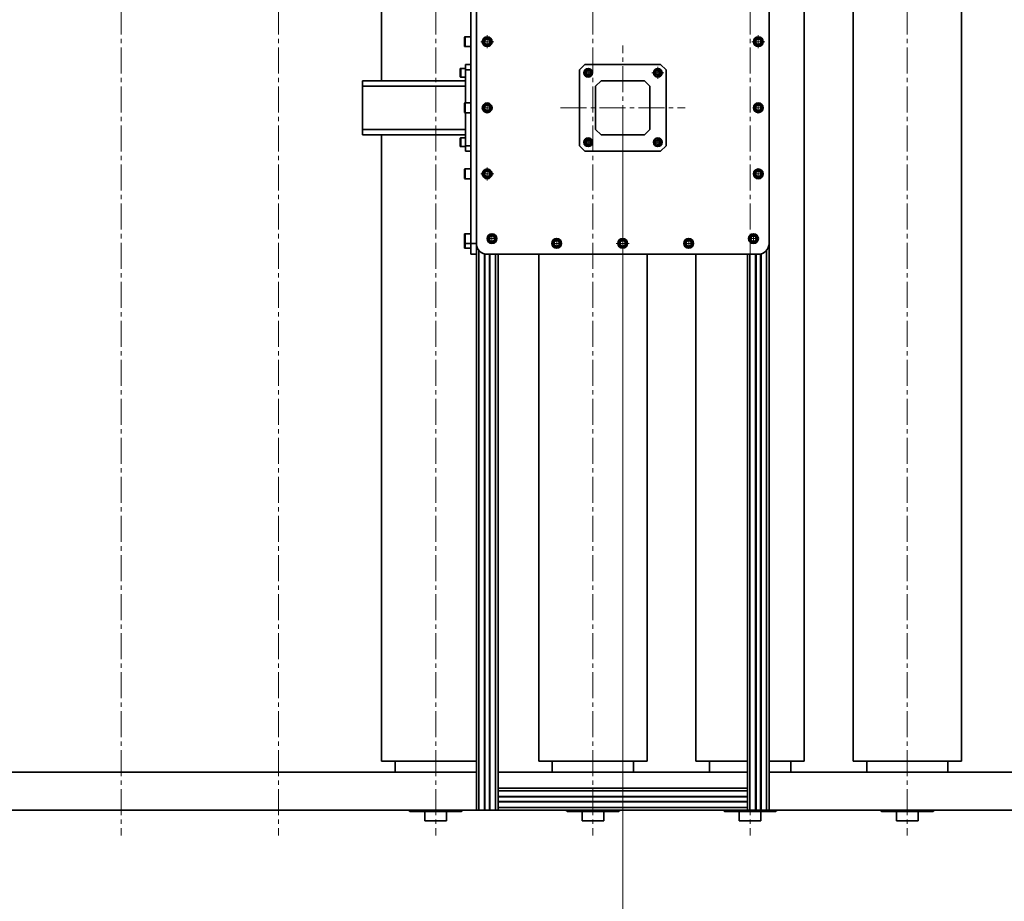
# Model space of a CAD drawing. Header units: millimetres. Extents: x -14862 to 14862, y -10512 to 10512.
# Tile 87 of 199: x -3401 to -1585, y -2929 to -1303. Entities that reach past the tile are written whole.
import ezdxf

# ---------------------------------------------------------------- set-up
doc = ezdxf.new("R2010")
doc.units = ezdxf.units.MM
doc.header["$LTSCALE"] = 4
doc.linetypes.add('点画线', pattern=[18, 12, -2, 2, -2])
doc.layers.get('0').update_dxf_attribs({"lineweight": 18})
for name, color, linetype, lineweight in [('中心线层', 1, '点画线', 18), ('几何体', 7, 'Continuous', 35), ('尺寸线层', 3, 'Continuous', 18)]:
    doc.layers.add(name, color=color, linetype=linetype, lineweight=lineweight)
doc.styles.add('标准', font='txt', dxfattribs={"width": 0.667})
doc.dimstyles.new('GB_尺寸', dxfattribs={"dimtxt": 3.5, "dimasz": 4, "dimexe": 2, "dimexo": 0, "dimtad": 1, "dimdsep": 46, "dimtxsty": '标准', "dimblk": '_CAXARROW', "dimcen": 0, "dimdle": 8, "dimazin": 2, "dimtfac": 0.707107, "dimtdec": 3, "dimtmove": 2, "dimatfit": 3, "dimfxl": 0, "dimfrac": 2, "dimtolj": 1, "dimarcsym": 0})

# ---------------------------------------------------------------- blocks, each defined once
blk = doc.blocks.new('*X154')
at = {"layer": '尺寸线层'}
for points in [[(-7288.9, -4141.1), (-7188.9, -4128.6), (-7188.9, -4153.6)], [(-2288.9, -4141.1), (-2388.9, -4128.6), (-2388.9, -4153.6)]]:
    blk.add_hatch(color=0, dxfattribs=at).paths.add_polyline_path(points, flags=0)
at = {"layer": '尺寸线层', "color": 0}
for p, q in [((-7288.9, -1465.9), (-7288.9, -4191.1)), ((-2288.9, -1465.9), (-2288.9, -4191.1)), ((-7288.9, -4141.1), (-2288.9, -4141.1))]:
    blk.add_line(p, q, dxfattribs=at)
at = {"layer": '尺寸线层', "color": 0, "insert": (-4788.9, -4082.2), "char_height": 87.5, "width": 340.654, "attachment_point": 5, "line_spacing_factor": 1.15057, "style": '标准'}
blk.add_mtext('\\T1.1;5000', dxfattribs=at)
blk = doc.blocks.new('_CAXARROW')
blk.add_hatch(color=0).paths.add_polyline_path([(0, 0), (-1, 0.125), (-1, -0.125)], flags=0)
blk = doc.blocks.new('*X155')
at = {"layer": '尺寸线层'}
for points in [[(-11533.9, -4572.9), (-11433.9, -4560.4), (-11433.9, -4585.4)], [(-2288.9, -4572.9), (-2388.9, -4560.4), (-2388.9, -4585.4)]]:
    blk.add_hatch(color=0, dxfattribs=at).paths.add_polyline_path(points, flags=0)
at = {"layer": '尺寸线层', "color": 0}
for p, q in [((-2288.9, -1465.9), (-2288.9, -4622.9)), ((-11533.9, -2690.9), (-11533.9, -4622.9)), ((-11533.9, -4572.9), (-2288.9, -4572.9))]:
    blk.add_line(p, q, dxfattribs=at)
at = {"layer": '尺寸线层', "color": 0, "insert": (-6911.4, -4514), "char_height": 87.5, "width": 341.307, "attachment_point": 5, "line_spacing_factor": 1.15057, "style": '标准'}
blk.add_mtext('\\T1.1;9245', dxfattribs=at)

msp = doc.modelspace()

# ---------------------------------------------------------------- linework, layer by layer
at = {"layer": '中心线层'}
for p, q in [((-3213.859, -58.603), (-3213.859, -2808.181)), ((-2923.859, -58.603), (-2923.859, -2808.181)), ((-2633.859, -58.603), (-2633.859, -2808.181)), ((-2343.859, -58.603), (-2343.859, -2808.181)), ((-2053.859, -58.603), (-2053.859, -2808.181)), ((-1763.859, -58.603), (-1763.859, -2808.181)), ((-2538.859, -1356.099), (-2538.859, -1332.099)), ((-2038.859, -1356.099), (-2038.859, -1332.099)), ((-2550.859, -1344.099), (-2526.859, -1344.099)), ((-2288.859, -1580.88), (-2288.859, -1350.88)), ((-2050.859, -1344.099), (-2026.859, -1344.099)), ((-2352.499, -1408.24), (-2352.499, -1394.242)), ((-2224.219, -1412.24), (-2224.219, -1390.24)), ((-2359.498, -1401.241), (-2345.5, -1401.241)), ((-2235.219, -1401.24), (-2213.219, -1401.24)), ((-2546.86, -1465.88), (-2530.859, -1465.88)), ((-2538.86, -1473.88), (-2538.86, -1457.88)), ((-2403.859, -1465.88), (-2173.859, -1465.88)), ((-2046.858, -1465.881), (-2030.86, -1465.881)), ((-2038.859, -1473.88), (-2038.859, -1457.882)), ((-2352.499, -1536.517), (-2352.499, -1522.52)), ((-2224.219, -1536.521), (-2224.219, -1522.52)), ((-2359.498, -1529.518), (-2345.501, -1529.518)), ((-2231.22, -1529.521), (-2217.218, -1529.521)), ((-2538.859, -1599.661), (-2538.859, -1575.661)), ((-2038.859, -1595.661), (-2038.859, -1579.664)), ((-2550.859, -1587.661), (-2526.859, -1587.661)), ((-2046.857, -1587.662), (-2030.86, -1587.662)), ((-2538.073, -1707.093), (-2522.072, -1707.093)), ((-2530.073, -1715.093), (-2530.073, -1699.092)), ((-2288.859, -1727.88), (-2288.859, -1703.88)), ((-2055.647, -1707.093), (-2039.646, -1707.093)), ((-2047.647, -1715.093), (-2047.647, -1699.092)), ((-2418.64, -1715.88), (-2402.64, -1715.88)), ((-2410.64, -1723.88), (-2410.64, -1707.88)), ((-2300.859, -1715.88), (-2276.859, -1715.88)), ((-2175.079, -1715.88), (-2159.078, -1715.88)), ((-2167.078, -1723.88), (-2167.078, -1707.88))]:
    msp.add_line(p, q, dxfattribs=at)
at = {"layer": '几何体'}
for p, q in [((-2733.859, -270.88), (-2733.859, -1415.88)), ((-1953.859, -2670.88), (-1953.859, -270.88)), ((-1863.859, -270.88), (-1863.859, -2670.88)), ((-1663.859, -2670.88), (-1663.859, -270.88)), ((-2568.859, -1715.88), (-2568.859, -1215.88)), ((-2558.859, -1715.88), (-2558.859, -1215.88)), ((-2018.859, -1215.88), (-2018.859, -1715.88)), ((-2580.859, -1351.599), (-2580.859, -1336.599)), ((-2568.859, -1335.099), (-2579.359, -1335.099)), ((-2579.359, -1335.099), (-2579.359, -1353.099)), ((-2544.615, -1344.551), (-2542.129, -1339.341)), ((-2542.129, -1339.341), (-2536.373, -1338.889)), ((-2536.373, -1338.889), (-2533.104, -1343.647)), ((-2533.104, -1343.647), (-2535.59, -1348.858)), ((-2044.615, -1344.551), (-2042.129, -1339.341)), ((-2042.129, -1339.341), (-2036.373, -1338.889)), ((-2036.373, -1338.889), (-2033.104, -1343.647)), ((-2033.104, -1343.647), (-2035.59, -1348.858)), ((-2579.359, -1353.099), (-2568.859, -1353.099)), ((-2541.346, -1349.31), (-2544.615, -1344.551)), ((-2535.59, -1348.858), (-2541.346, -1349.31)), ((-2041.346, -1349.31), (-2044.615, -1344.551)), ((-2035.59, -1348.858), (-2041.346, -1349.31)), ((-2588.859, -1407.99), (-2588.859, -1394.49)), ((-2578.859, -1393.24), (-2587.609, -1393.24)), ((-2587.609, -1393.24), (-2587.609, -1409.24)), ((-2578.859, -1385.88), (-2568.859, -1385.88)), ((-2578.859, -1395.88), (-2578.859, -1385.88)), ((-2568.859, -1395.88), (-2578.859, -1395.88)), ((-2578.859, -1395.88), (-2578.859, -1456.88)), ((-2358.859, -1385.88), (-2368.859, -1395.88)), ((-2368.859, -1535.88), (-2368.859, -1395.88)), ((-2358.859, -1385.88), (-2218.859, -1385.88)), ((-2357.117, -1401.182), (-2354.758, -1397.211)), ((-2354.758, -1397.211), (-2350.139, -1397.269)), ((-2350.139, -1397.269), (-2347.881, -1401.298)), ((-2228.837, -1401.182), (-2226.478, -1397.211)), ((-2226.478, -1397.211), (-2221.859, -1397.269)), ((-2221.859, -1397.269), (-2219.6, -1401.298)), ((-2208.859, -1395.88), (-2218.859, -1385.88)), ((-2208.859, -1395.88), (-2208.859, -1535.88)), ((-2768.859, -1415.88), (-2578.859, -1415.88)), ((-2768.859, -1425.88), (-2768.859, -1415.88)), ((-2587.609, -1409.24), (-2578.859, -1409.24)), ((-2354.859, -1405.21), (-2357.117, -1401.182)), ((-2350.24, -1405.269), (-2354.859, -1405.21)), ((-2347.881, -1401.298), (-2350.24, -1405.269)), ((-2328.859, -1415.88), (-2338.859, -1425.88)), ((-2248.859, -1415.88), (-2328.859, -1415.88)), ((-2238.859, -1425.88), (-2248.859, -1415.88)), ((-2226.579, -1405.21), (-2228.837, -1401.182)), ((-2221.96, -1405.269), (-2226.579, -1405.21)), ((-2219.6, -1401.298), (-2221.96, -1405.269)), ((-2768.859, -1505.88), (-2768.859, -1425.88)), ((-2578.859, -1425.88), (-2768.859, -1425.88)), ((-2338.859, -1425.88), (-2338.859, -1505.88)), ((-2238.859, -1505.88), (-2238.859, -1425.88)), ((-2580.859, -1473.38), (-2580.859, -1458.38)), ((-2568.859, -1456.88), (-2579.359, -1456.88)), ((-2579.359, -1456.88), (-2579.359, -1474.88)), ((-2544.615, -1466.332), (-2542.129, -1461.122)), ((-2541.346, -1471.091), (-2544.615, -1466.332)), ((-2542.129, -1461.122), (-2536.373, -1460.669)), ((-2535.59, -1470.639), (-2541.346, -1471.091)), ((-2536.373, -1460.669), (-2533.104, -1465.428)), ((-2533.104, -1465.428), (-2535.59, -1470.639)), ((-2044.615, -1466.332), (-2042.129, -1461.122)), ((-2041.346, -1471.091), (-2044.615, -1466.332)), ((-2042.129, -1461.122), (-2036.373, -1460.669)), ((-2035.59, -1470.639), (-2041.346, -1471.091)), ((-2036.373, -1460.669), (-2033.104, -1465.428)), ((-2033.104, -1465.428), (-2035.59, -1470.639)), ((-2579.359, -1474.88), (-2568.859, -1474.88)), ((-2578.859, -1474.88), (-2578.859, -1535.88)), ((-2768.859, -1505.88), (-2578.859, -1505.88)), ((-2768.859, -1515.88), (-2768.859, -1505.88)), ((-2338.859, -1505.88), (-2328.859, -1515.88)), ((-2248.859, -1515.88), (-2238.859, -1505.88)), ((-2578.859, -1515.88), (-2768.859, -1515.88)), ((-2733.859, -1515.88), (-2733.859, -2670.88)), ((-2588.859, -1536.27), (-2588.859, -1522.77)), ((-2578.859, -1521.52), (-2587.609, -1521.52)), ((-2587.609, -1521.52), (-2587.609, -1537.52)), ((-2357.117, -1529.462), (-2354.758, -1525.491)), ((-2354.758, -1525.491), (-2350.139, -1525.549)), ((-2350.139, -1525.549), (-2347.881, -1529.578)), ((-2328.859, -1515.88), (-2248.859, -1515.88)), ((-2228.837, -1529.462), (-2226.478, -1525.491)), ((-2226.478, -1525.491), (-2221.859, -1525.549)), ((-2221.859, -1525.549), (-2219.6, -1529.578)), ((-2587.609, -1537.52), (-2578.859, -1537.52)), ((-2578.859, -1535.88), (-2568.859, -1535.88)), ((-2578.859, -1545.88), (-2578.859, -1535.88)), ((-2368.859, -1535.88), (-2358.859, -1545.88)), ((-2354.859, -1533.49), (-2357.117, -1529.462)), ((-2350.24, -1533.549), (-2354.859, -1533.49)), ((-2347.881, -1529.578), (-2350.24, -1533.549)), ((-2226.579, -1533.49), (-2228.837, -1529.462)), ((-2221.96, -1533.549), (-2226.579, -1533.49)), ((-2219.6, -1529.578), (-2221.96, -1533.549)), ((-2218.859, -1545.88), (-2208.859, -1535.88)), ((-2568.859, -1545.88), (-2578.859, -1545.88)), ((-2218.859, -1545.88), (-2358.859, -1545.88)), ((-2568.859, -1578.661), (-2579.359, -1578.661)), ((-2579.359, -1578.661), (-2579.359, -1596.661)), ((-2580.859, -1595.161), (-2580.859, -1580.161)), ((-2579.359, -1596.661), (-2568.859, -1596.661)), ((-2544.615, -1588.113), (-2542.129, -1582.903)), ((-2541.346, -1592.872), (-2544.615, -1588.113)), ((-2542.129, -1582.903), (-2536.373, -1582.45)), ((-2535.59, -1592.42), (-2541.346, -1592.872)), ((-2536.373, -1582.45), (-2533.104, -1587.209)), ((-2533.104, -1587.209), (-2535.59, -1592.42)), ((-2044.615, -1588.113), (-2042.129, -1582.903)), ((-2041.346, -1592.872), (-2044.615, -1588.113)), ((-2042.129, -1582.903), (-2036.373, -1582.45)), ((-2035.59, -1592.42), (-2041.346, -1592.872)), ((-2036.373, -1582.45), (-2033.104, -1587.209)), ((-2033.104, -1587.209), (-2035.59, -1592.42)), ((-2580.859, -1723.38), (-2580.859, -1699.593)), ((-2568.859, -1698.093), (-2579.359, -1698.093)), ((-2579.359, -1698.093), (-2579.359, -1716.093)), ((-2535.828, -1707.546), (-2533.342, -1702.335)), ((-2533.342, -1702.335), (-2527.586, -1701.883)), ((-2527.586, -1701.883), (-2524.317, -1706.641)), ((-2524.317, -1706.641), (-2526.803, -1711.852)), ((-2053.402, -1707.546), (-2050.916, -1702.335)), ((-2050.916, -1702.335), (-2045.16, -1701.883)), ((-2045.16, -1701.883), (-2041.89, -1706.641)), ((-2041.89, -1706.641), (-2044.377, -1711.852)), ((-2579.359, -1716.093), (-2568.859, -1716.093)), ((-2579.359, -1716.093), (-2579.359, -1724.88)), ((-2579.359, -1724.88), (-2568.859, -1724.88)), ((-2568.859, -1715.88), (-2558.859, -1715.88)), ((-2568.859, -1735.88), (-2568.859, -1715.88)), ((-2558.859, -1715.88), (-2558.859, -1728.519)), ((-2532.559, -1712.304), (-2535.828, -1707.546)), ((-2526.803, -1711.852), (-2532.559, -1712.304)), ((-2416.396, -1716.332), (-2413.91, -1711.122)), ((-2413.127, -1721.091), (-2416.396, -1716.332)), ((-2413.91, -1711.122), (-2408.154, -1710.669)), ((-2407.371, -1720.639), (-2413.127, -1721.091)), ((-2408.154, -1710.669), (-2404.885, -1715.428)), ((-2404.885, -1715.428), (-2407.371, -1720.639)), ((-2294.615, -1716.332), (-2292.129, -1711.122)), ((-2291.346, -1721.091), (-2294.615, -1716.332)), ((-2292.129, -1711.122), (-2286.373, -1710.669)), ((-2285.59, -1720.639), (-2291.346, -1721.091)), ((-2286.373, -1710.669), (-2283.104, -1715.428)), ((-2283.104, -1715.428), (-2285.59, -1720.639)), ((-2172.834, -1716.332), (-2170.348, -1711.122)), ((-2169.565, -1721.091), (-2172.834, -1716.332)), ((-2170.348, -1711.122), (-2164.592, -1710.669)), ((-2163.809, -1720.639), (-2169.565, -1721.091)), ((-2164.592, -1710.669), (-2161.322, -1715.428)), ((-2161.322, -1715.428), (-2163.809, -1720.639)), ((-2050.133, -1712.304), (-2053.402, -1707.546)), ((-2044.377, -1711.852), (-2050.133, -1712.304)), ((-2018.859, -1715.88), (-2018.859, -2760.88)), ((-2558.859, -1735.88), (-2568.859, -1735.88)), ((-2558.859, -1728.519), (-2558.859, -2760.88)), ((-2554.359, -1728.519), (-2554.359, -2760.88)), ((-2543.959, -1735.219), (-2543.959, -2760.88)), ((-2542.959, -1735.455), (-2542.959, -2760.88)), ((-2038.859, -1735.88), (-2538.859, -1735.88)), ((-2534.759, -1735.88), (-2534.759, -2760.88)), ((-2533.759, -1735.88), (-2533.759, -2760.88)), ((-2523.359, -1735.88), (-2523.359, -2760.88)), ((-2518.859, -1735.88), (-2518.859, -2720.88)), ((-2443.859, -1735.88), (-2443.859, -2670.88)), ((-2243.859, -2670.88), (-2243.859, -1735.88)), ((-2153.859, -1735.88), (-2153.859, -2670.88)), ((-2058.859, -1735.88), (-2058.859, -2720.88)), ((-2054.359, -1735.88), (-2054.359, -2760.88)), ((-2043.959, -1735.88), (-2043.959, -2760.88)), ((-2042.959, -1735.88), (-2042.959, -2760.88)), ((-2034.759, -1735.455), (-2034.759, -2760.88)), ((-2033.759, -1735.219), (-2033.759, -2760.88)), ((-2023.359, -1728.519), (-2023.359, -2760.88)), ((-2558.859, -2670.88), (-2733.859, -2670.88)), ((-2708.859, -2670.88), (-2708.859, -2690.88)), ((-2243.859, -2670.88), (-2443.859, -2670.88)), ((-2418.859, -2670.88), (-2418.859, -2690.88)), ((-2268.859, -2690.88), (-2268.859, -2670.88)), ((-2058.859, -2670.88), (-2153.859, -2670.88)), ((-2128.859, -2670.88), (-2128.859, -2690.88)), ((-1953.859, -2670.88), (-2018.859, -2670.88)), ((-1978.859, -2690.88), (-1978.859, -2670.88)), ((-1663.859, -2670.88), (-1863.859, -2670.88)), ((-1838.859, -2670.88), (-1838.859, -2690.88)), ((-1688.859, -2690.88), (-1688.859, -2670.88)), ((-2558.859, -2690.88), (-4788.579, -2690.88)), ((-2058.859, -2690.88), (-2518.859, -2690.88)), ((466.141, -2690.88), (-2018.859, -2690.88)), ((-2058.859, -2720.88), (-2518.859, -2720.88)), ((-2518.859, -2720.88), (-2518.859, -2725.38)), ((-2058.859, -2720.88), (-2058.859, -2725.38)), ((-2058.859, -2725.38), (-2518.859, -2725.38)), ((-2518.859, -2725.38), (-2518.859, -2735.78)), ((-2058.859, -2735.78), (-2518.859, -2735.78)), ((-2518.859, -2735.78), (-2518.859, -2736.78)), ((-2058.859, -2736.78), (-2518.859, -2736.78)), ((-2518.859, -2736.78), (-2518.859, -2744.98)), ((-2058.859, -2725.38), (-2058.859, -2735.78)), ((-2058.859, -2735.78), (-2058.859, -2736.78)), ((-2058.859, -2736.78), (-2058.859, -2744.98)), ((-2058.859, -2744.98), (-2518.859, -2744.98)), ((-2518.859, -2744.98), (-2518.859, -2745.98)), ((-2058.859, -2745.98), (-2518.859, -2745.98)), ((-2518.859, -2745.98), (-2518.859, -2756.38)), ((-2058.859, -2756.38), (-2518.859, -2756.38)), ((-2518.859, -2756.38), (-2518.859, -2760.88)), ((-2058.859, -2744.98), (-2058.859, -2745.98)), ((-2058.859, -2745.98), (-2058.859, -2756.38)), ((-2058.859, -2756.38), (-2058.859, -2760.88)), ((-2558.859, -2760.88), (-4788.579, -2760.88)), ((-2683.859, -2760.88), (-2680.859, -2763.88)), ((-2586.86, -2763.88), (-2680.859, -2763.88)), ((-2653.859, -2763.88), (-2653.859, -2780.88)), ((-2613.859, -2780.88), (-2613.859, -2763.88)), ((-2586.86, -2763.88), (-2583.859, -2760.88)), ((-2558.859, -2760.88), (-2554.359, -2760.88)), ((-2554.359, -2760.88), (-2543.959, -2760.88)), ((-2543.959, -2760.88), (-2542.959, -2760.88)), ((-2542.959, -2760.88), (-2534.759, -2760.88)), ((-2534.759, -2760.88), (-2533.759, -2760.88)), ((-2533.759, -2760.88), (-2523.359, -2760.88)), ((-2523.359, -2760.88), (-2518.859, -2760.88)), ((-2058.859, -2760.88), (-2518.859, -2760.88)), ((-2393.859, -2760.88), (-2390.859, -2763.88)), ((-2296.859, -2763.88), (-2390.859, -2763.88)), ((-2363.859, -2763.88), (-2363.859, -2780.88)), ((-2323.859, -2780.88), (-2323.859, -2763.88)), ((-2296.859, -2763.88), (-2293.859, -2760.88)), ((-2103.859, -2760.88), (-2100.859, -2763.88)), ((-2006.859, -2763.88), (-2100.859, -2763.88)), ((-2073.859, -2763.88), (-2073.859, -2780.88)), ((-2058.859, -2760.88), (-2054.359, -2760.88)), ((-2054.359, -2760.88), (-2043.959, -2760.88)), ((-2043.959, -2760.88), (-2042.959, -2760.88)), ((-2042.959, -2760.88), (-2034.759, -2760.88)), ((-2034.759, -2760.88), (-2033.759, -2760.88)), ((-2033.859, -2780.88), (-2033.859, -2763.88)), ((-2033.759, -2760.88), (-2023.359, -2760.88)), ((-2023.359, -2760.88), (-2018.859, -2760.88)), ((466.141, -2760.88), (-2018.859, -2760.88)), ((-2006.859, -2763.88), (-2003.859, -2760.88)), ((-1813.859, -2760.88), (-1810.859, -2763.88)), ((-1716.859, -2763.88), (-1810.859, -2763.88)), ((-1783.859, -2763.88), (-1783.859, -2780.88)), ((-1743.859, -2780.88), (-1743.859, -2763.88)), ((-1716.859, -2763.88), (-1713.859, -2760.88)), ((-2613.859, -2780.88), (-2653.859, -2780.88)), ((-2323.859, -2780.88), (-2363.859, -2780.88)), ((-2033.859, -2780.88), (-2073.859, -2780.88)), ((-1743.859, -2780.88), (-1783.859, -2780.88))]:
    msp.add_line(p, q, dxfattribs=at)
for centre, radius in [((-2538.859, -1344.099), 9), ((-2538.859, -1344.099), 7.5), ((-2038.859, -1344.099), 9), ((-2038.859, -1344.099), 7.5), ((-2352.499, -1401.24), 8), ((-2352.499, -1401.24), 6.75), ((-2224.219, -1401.24), 8), ((-2224.219, -1401.24), 6.75), ((-2538.859, -1465.88), 9), ((-2538.859, -1465.88), 7.5), ((-2038.859, -1465.88), 9), ((-2038.859, -1465.88), 7.5), ((-2352.499, -1529.52), 8), ((-2352.499, -1529.52), 6.75), ((-2224.219, -1529.52), 8), ((-2224.219, -1529.52), 6.75), ((-2538.859, -1587.661), 9), ((-2038.859, -1587.661), 9), ((-2538.859, -1587.661), 7.5), ((-2038.859, -1587.661), 7.5), ((-2530.073, -1707.093), 9), ((-2530.072, -1707.093), 7.5), ((-2410.64, -1715.88), 9), ((-2288.859, -1715.88), 9), ((-2167.078, -1715.88), 9), ((-2047.646, -1707.093), 9), ((-2047.646, -1707.093), 7.5), ((-2410.64, -1715.88), 7.5), ((-2288.859, -1715.88), 7.5), ((-2167.078, -1715.88), 7.5)]:
    msp.add_circle(centre, radius, dxfattribs=at)
for centre, radius, start, end in [((-2579.359, -1336.6), 1.501, 90.015262, 179.980185), ((-2538.859, -1344.099), 5, 154.490753, 214.490635), ((-2538.859, -1344.099), 5, 94.490033, 154.489304), ((-2538.86, -1344.1), 5, 34.494115, 94.486102), ((-2538.86, -1344.099), 5, 334.49114, 34.490142), ((-2038.859, -1344.099), 5, 154.490753, 214.490635), ((-2038.859, -1344.099), 5, 94.490033, 154.489304), ((-2038.86, -1344.1), 5, 34.494115, 94.486102), ((-2038.86, -1344.099), 5, 334.49114, 34.490142), ((-2579.359, -1351.599), 1.501, 180.019815, 269.984738), ((-2538.859, -1344.099), 5, 214.492923, 274.490767), ((-2538.859, -1344.1), 4.999, 274.487202, 334.498323), ((-2038.859, -1344.099), 5, 214.492923, 274.490767), ((-2038.859, -1344.1), 4.999, 274.487202, 334.498323), ((-2587.609, -1394.49), 1.25, 89.993209, 179.993132), ((-2352.499, -1401.238), 3.999, 89.266261, 149.289258), ((-2352.499, -1401.241), 4.001, 29.28466, 89.269277), ((-2224.219, -1401.24), 4, 89.278728, 149.276791), ((-2224.219, -1401.241), 4.001, 29.284573, 89.276342), ((-2587.609, -1407.99), 1.25, 180.004136, 270.006791), ((-2352.5, -1401.24), 3.999, 149.269918, 209.282033), ((-2352.499, -1401.241), 3.999, 209.269751, 269.282718), ((-2352.499, -1401.24), 4, 269.278728, 329.276791), ((-2352.498, -1401.24), 3.999, 329.270376, 29.281597), ((-2224.216, -1401.24), 4.002, 149.295407, 209.256543), ((-2224.219, -1401.239), 4.001, 209.282688, 269.27676), ((-2224.219, -1401.24), 4, 269.278728, 329.276791), ((-2224.222, -1401.24), 4.002, 329.295865, 29.256107), ((-2579.359, -1458.381), 1.501, 90.015262, 179.980185), ((-2538.859, -1465.88), 5, 154.490753, 214.490635), ((-2538.859, -1465.88), 5, 94.490033, 154.489304), ((-2538.859, -1465.88), 5, 214.492923, 274.490767), ((-2538.859, -1465.88), 5, 34.491814, 94.488403), ((-2538.859, -1465.881), 4.999, 274.487202, 334.498323), ((-2538.86, -1465.88), 5, 334.490941, 34.490341), ((-2038.859, -1465.88), 5, 154.490753, 214.490635), ((-2038.859, -1465.88), 5, 94.490033, 154.489304), ((-2038.859, -1465.88), 5, 214.492923, 274.490767), ((-2038.859, -1465.88), 5, 34.491814, 94.488403), ((-2038.859, -1465.881), 4.999, 274.487202, 334.498323), ((-2038.86, -1465.88), 5, 334.490941, 34.490341), ((-2579.359, -1473.38), 1.501, 180.019815, 269.984738), ((-2587.609, -1522.77), 1.25, 89.993209, 179.993132), ((-2352.499, -1529.518), 3.999, 89.266261, 149.289258), ((-2352.499, -1529.521), 4.001, 29.28466, 89.269277), ((-2224.219, -1529.52), 4, 89.278728, 149.276791), ((-2224.219, -1529.521), 4.001, 29.284573, 89.276342), ((-2587.609, -1536.27), 1.25, 180.006868, 270.006791), ((-2352.499, -1529.52), 3.999, 149.270376, 209.281597), ((-2352.499, -1529.521), 3.999, 209.271637, 269.2823), ((-2352.499, -1529.52), 4, 269.278728, 329.276791), ((-2352.498, -1529.52), 3.999, 329.270376, 29.281597), ((-2224.216, -1529.52), 4.002, 149.295865, 209.256107), ((-2224.219, -1529.519), 4.001, 209.284573, 269.276342), ((-2224.219, -1529.52), 4, 269.278728, 329.276791), ((-2224.222, -1529.52), 4.002, 329.295865, 29.256107), ((-2579.359, -1580.162), 1.501, 90.015262, 179.980185), ((-2579.359, -1595.161), 1.501, 180.019815, 269.984738), ((-2538.859, -1587.661), 5, 154.490941, 214.490341), ((-2538.859, -1587.662), 5.001, 94.492134, 154.487203), ((-2538.859, -1587.661), 5, 214.492242, 274.492681), ((-2538.86, -1587.661), 5, 34.492495, 94.486489), ((-2538.859, -1587.662), 4.999, 274.485102, 334.500424), ((-2538.859, -1587.661), 5, 334.490753, 34.490635), ((-2038.859, -1587.661), 5, 154.490941, 214.490341), ((-2038.859, -1587.662), 5.001, 94.492134, 154.487203), ((-2038.859, -1587.661), 5, 214.492242, 274.492681), ((-2038.86, -1587.661), 5, 34.492495, 94.486489), ((-2038.859, -1587.662), 4.999, 274.485102, 334.500424), ((-2038.859, -1587.661), 5, 334.490753, 34.490635), ((-2579.359, -1699.594), 1.501, 90.015262, 179.980185), ((-2530.074, -1707.093), 4.999, 154.48625, 214.506033), ((-2530.073, -1707.094), 5, 94.490033, 154.489304), ((-2530.072, -1707.094), 5, 34.492242, 94.492681), ((-2530.072, -1707.093), 5, 334.490941, 34.490341), ((-2047.646, -1707.093), 5, 154.490753, 214.490635), ((-2047.646, -1707.094), 5, 94.49665, 154.488876), ((-2047.646, -1707.094), 5, 34.492242, 94.492681), ((-2047.646, -1707.093), 5, 334.490941, 34.490341), ((-2579.359, -1714.593), 1.501, 180.019815, 269.984738), ((-2579.359, -1723.38), 1.501, 180.019815, 269.984738), ((-2538.86, -1715.881), 19.999, 179.998442, 270.001473), ((-2530.073, -1707.095), 4.999, 214.483712, 274.495271), ((-2530.073, -1707.093), 5.001, 274.492134, 334.487203), ((-2410.64, -1715.88), 5, 154.490847, 214.490488), ((-2410.64, -1715.881), 5, 94.496797, 154.488166), ((-2410.64, -1715.88), 5, 214.492583, 274.491724), ((-2410.64, -1715.88), 5, 34.492242, 94.492681), ((-2410.641, -1715.88), 5.001, 274.497701, 334.487825), ((-2410.64, -1715.88), 5, 334.490847, 34.490488), ((-2288.859, -1715.88), 5, 154.490847, 214.490488), ((-2288.859, -1715.881), 5, 94.490181, 154.488594), ((-2288.859, -1715.88), 5, 214.492583, 274.491724), ((-2288.859, -1715.88), 5, 34.491814, 94.488403), ((-2288.859, -1715.881), 4.999, 274.486152, 334.499374), ((-2288.859, -1715.88), 5, 334.490847, 34.490488), ((-2167.078, -1715.88), 5, 154.490847, 214.490488), ((-2167.078, -1715.881), 5, 94.490181, 154.488594), ((-2167.078, -1715.88), 5, 214.492583, 274.491724), ((-2167.078, -1715.879), 4.999, 34.483032, 94.497185), ((-2167.078, -1715.88), 5, 274.491084, 334.488253), ((-2167.077, -1715.88), 4.999, 334.486344, 34.505886), ((-2047.646, -1707.093), 5, 214.492923, 274.490767), ((-2047.647, -1707.093), 5.001, 274.498751, 334.486775), ((-2038.859, -1715.88), 20, 269.99969, 0.000395)]:
    msp.add_arc(centre, radius, start, end, dxfattribs=at)

# ---------------------------------------------------------------- dimensions: what is measured, and where the dimension line sits
at = {"layer": '尺寸线层'}
for base, p1, picture, middle in [((-2288.859, -4572.857), (-11533.859, -2690.88), '*X155', (-6911.359, -4513.971)), ((-2288.859, -4141.05), (-7288.859, -1465.88), '*X154', (-4788.859, -4082.164))]:
    dim = msp.add_linear_dim(base=base, p1=p1, p2=(-2288.859, -1465.88), dimstyle='GB_尺寸', override={"dimscale": 25, "dimsah": 1, "dimtfill": 1, "dimtzin": 8}, dxfattribs=at)
    dim.commit()
    dim.dimension.update_dxf_attribs({"geometry": picture, "text_midpoint": middle, "dimtype": 160})

doc.saveas('drawing.dxf')
